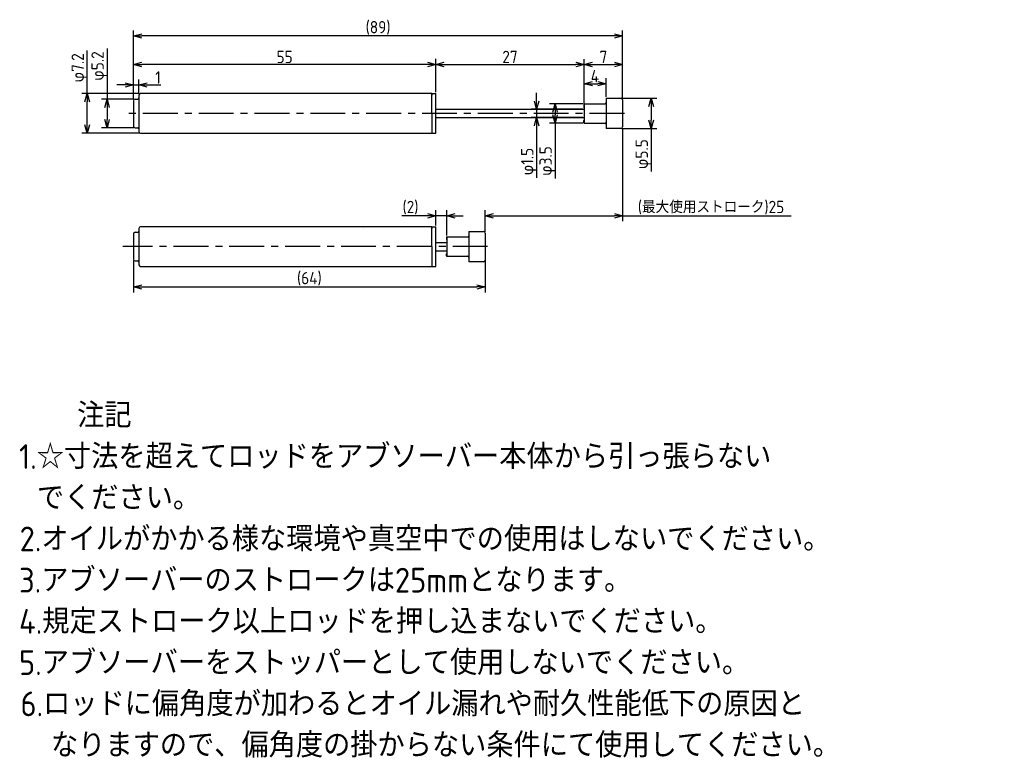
# Model space of a CAD drawing. Extents: x 79 to 258, y 82 to 217.
import ezdxf

# ---------------------------------------------------------------- set-up
doc = ezdxf.new("R2010")
doc.units = 0
doc.header["$LTSCALE"] = 0.2
doc.header["$MEASUREMENT"] = 0
doc.linetypes.add('CENTER', pattern=[50.8, 31.75, -6.35, 6.35, -6.35])
doc.linetypes.add('PHANTOM', pattern=[63.5, 31.75, -6.35, 6.35, -6.35, 6.35, -6.35])
doc.layers.get('0').update_dxf_attribs({"linetype": 'CONTINUOUS'})
doc.layers.get('DEFPOINTS').update_dxf_attribs({"linetype": 'CONTINUOUS'})
for name, color, linetype in [('18-0-CON', 3, 'CONTINUOUS'), ('18-2-CEN', 1, 'CENTER'), ('18-3-PHA', 6, 'PHANTOM'), ('35-0-CON', 7, 'CONTINUOUS')]:
    doc.layers.add(name, color=color, linetype=linetype)
doc.styles.add('DIMENSION', font='isocp.shx', dxfattribs={"bigfont": 'bigfont.shx'})
doc.styles.get("Standard").update_dxf_attribs({"font": 'isocp.shx', "bigfont": 'bigfont.shx'})
doc.dimstyles.new('外形図_部品図', dxfattribs={"dimscale": 0, "dimtxt": 4.5, "dimasz": 3, "dimexe": 2, "dimexo": 0.5, "dimgap": 0.5, "dimtad": 1, "dimdsep": 46, "dimtxsty": 'STANDARD', "dimcen": 2.5, "dimclrd": 161, "dimclre": 161, "dimclrt": 161, "dimadec": 0, "dimazin": 0, "dimtm": 1e-09, "dimtfac": 0.6, "dimtmove": 2, "dimatfit": 3, "dimfxl": 1, "dimtolj": 1, "dimarcsym": 0})

# ---------------------------------------------------------------- blocks, each defined once
blk = doc.blocks.new('_OPEN30')
at = {"color": 0, "linetype": 'ByBlock'}
for p, q in [((-1, 0.27), (0, 0)), ((0, 0), (-1, -0.27)), ((0, 0), (-1, 0))]:
    blk.add_line(p, q, dxfattribs=at)
blk = doc.blocks.new('*D45')
at = {"layer": '18-0-CON', "color": 161, "lineweight": -2}
for p, q in [((155, 203.85), (155, 209.89)), ((182, 201), (182, 209.89)), ((156.5, 208.89), (180.5, 208.89))]:
    blk.add_line(p, q, dxfattribs=at)
at = {"layer": 'DEFPOINTS', "color": 0}
for p in [(182, 208.89), (155, 203.6), (182, 200.75)]:
    blk.add_point(p, dxfattribs=at)
at = {"layer": '18-0-CON', "color": 161, "lineweight": -2, "xscale": 1.499999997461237, "yscale": 1.499999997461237, "zscale": 1.499999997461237, "rotation": 180}
blk.add_blockref('_OPEN30', (155, 208.89), dxfattribs=at)
at = {"layer": '18-0-CON', "color": 161, "lineweight": -2, "xscale": 1.499999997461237, "yscale": 1.499999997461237, "zscale": 1.499999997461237}
blk.add_blockref('_OPEN30', (182, 208.89), dxfattribs=at)
at = {"layer": '18-0-CON', "color": 161, "insert": (168.5, 210.27), "char_height": 2.25, "attachment_point": 5, "style": 'DIMENSION'}
blk.add_mtext('\\A1;27', dxfattribs=at)
blk = doc.blocks.new('*D46')
at = {"layer": '18-0-CON', "color": 161, "lineweight": -2}
for p, q in [((91.58, 203.6), (91.58, 211.47)), ((101.05, 203.6), (90.58, 203.6)), ((91.58, 197.9), (91.58, 202.1)), ((101.05, 196.4), (90.58, 196.4))]:
    blk.add_line(p, q, dxfattribs=at)
at = {"layer": 'DEFPOINTS', "color": 0}
for p in [(101.3, 203.6), (91.58, 196.4), (101.3, 196.4)]:
    blk.add_point(p, dxfattribs=at)
at = {"layer": '18-0-CON', "color": 161, "lineweight": -2, "xscale": 1.499999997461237, "yscale": 1.499999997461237, "zscale": 1.499999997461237}
for p, rotation in [((91.58, 203.6), 90), ((91.58, 196.4), 270)]:
    blk.add_blockref('_OPEN30', p, dxfattribs=dict(at, rotation=rotation))
at = {"layer": '18-0-CON', "color": 161, "insert": (90.2, 208.29), "char_height": 2.25, "attachment_point": 5, "rotation": 90, "style": 'DIMENSION'}
blk.add_mtext('\\A2;φ7.2', dxfattribs=at)
blk = doc.blocks.new('*D50')
at = {"layer": '18-0-CON', "color": 161, "lineweight": -2}
for p, q in [((181.75, 201.75), (175.7, 201.75)), ((176.7, 200.25), (176.7, 199.75)), ((181.75, 198.25), (175.7, 198.25)), ((176.7, 198.25), (176.7, 188.17))]:
    blk.add_line(p, q, dxfattribs=at)
at = {"layer": 'DEFPOINTS', "color": 0}
for p in [(182, 201.75), (176.7, 198.25), (182, 198.25)]:
    blk.add_point(p, dxfattribs=at)
at = {"layer": '18-0-CON', "color": 161, "lineweight": -2, "xscale": 1.499999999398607, "yscale": 1.499999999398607, "zscale": 1.499999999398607}
for p, rotation in [((176.7, 201.75), 90), ((176.7, 198.25), 270)]:
    blk.add_blockref('_OPEN30', p, dxfattribs=dict(at, rotation=rotation))
at = {"layer": '18-0-CON', "color": 161, "insert": (175.32, 191.33), "char_height": 2.25, "attachment_point": 5, "rotation": 90, "style": 'DIMENSION'}
blk.add_mtext('\\A1;φ3.5', dxfattribs=at)
blk = doc.blocks.new('*D49')
at = {"layer": '18-0-CON', "color": 161, "lineweight": -2}
for p, q in [((173.35, 202.25), (173.35, 203.75)), ((181.75, 200.75), (172.35, 200.75)), ((173.35, 200.75), (173.35, 199.25)), ((181.75, 199.25), (172.35, 199.25)), ((173.35, 197.75), (173.35, 188.3))]:
    blk.add_line(p, q, dxfattribs=at)
at = {"layer": 'DEFPOINTS', "color": 0}
for p in [(182, 200.75), (173.35, 199.25), (182, 199.25)]:
    blk.add_point(p, dxfattribs=at)
at = {"layer": '18-0-CON', "color": 161, "lineweight": -2, "xscale": 1.499999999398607, "yscale": 1.499999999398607, "zscale": 1.499999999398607}
for p, rotation in [((173.35, 200.75), 270), ((173.35, 199.25), 90)]:
    blk.add_blockref('_OPEN30', p, dxfattribs=dict(at, rotation=rotation))
at = {"layer": '18-0-CON', "color": 161, "insert": (171.97, 191.24), "char_height": 2.25, "attachment_point": 5, "rotation": 90, "style": 'DIMENSION'}
blk.add_mtext('\\A1;φ1.5', dxfattribs=at)
blk = doc.blocks.new('*D40')
at = {"layer": '18-0-CON', "color": 161, "lineweight": -2}
for p, q in [((188.95, 202.75), (195.19, 202.75)), ((194.19, 201.25), (194.19, 198.75)), ((188.95, 197.25), (195.19, 197.25)), ((194.19, 197.25), (194.19, 189.42))]:
    blk.add_line(p, q, dxfattribs=at)
at = {"layer": 'DEFPOINTS', "color": 0}
for p in [(188.7, 202.75), (188.7, 197.25), (194.19, 197.25)]:
    blk.add_point(p, dxfattribs=at)
at = {"layer": '18-0-CON', "color": 161, "lineweight": -2, "xscale": 1.499999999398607, "yscale": 1.499999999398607, "zscale": 1.499999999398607}
for p, rotation in [((194.19, 202.75), 90), ((194.19, 197.25), 270)]:
    blk.add_blockref('_OPEN30', p, dxfattribs=dict(at, rotation=rotation))
at = {"layer": '18-0-CON', "color": 161, "insert": (192.82, 192.58), "char_height": 2.25, "attachment_point": 5, "rotation": 90, "style": 'DIMENSION'}
blk.add_mtext('\\A1;φ5.5', dxfattribs=at)
blk = doc.blocks.new('*D48')
at = {"layer": '18-0-CON', "color": 161, "lineweight": -2}
for p, q in [((189, 197.3), (189, 180.37)), ((164, 178.46), (164, 182.37)), ((165.5, 181.37), (187.5, 181.37)), ((189, 181.37), (219.67, 181.37))]:
    blk.add_line(p, q, dxfattribs=at)
at = {"layer": 'DEFPOINTS', "color": 0}
for p in [(189, 197.55), (164, 181.37), (164, 178.21)]:
    blk.add_point(p, dxfattribs=at)
at = {"layer": '18-0-CON', "color": 161, "lineweight": -2, "xscale": 1.499999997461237, "yscale": 1.499999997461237, "zscale": 1.499999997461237, "rotation": 180}
blk.add_blockref('_OPEN30', (164, 181.37), dxfattribs=at)
at = {"layer": '18-0-CON', "color": 161, "lineweight": -2, "xscale": 1.499999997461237, "yscale": 1.499999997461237, "zscale": 1.499999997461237}
blk.add_blockref('_OPEN30', (189, 181.37), dxfattribs=at)
at = {"layer": '18-0-CON', "color": 161, "insert": (205.08, 182.86), "char_height": 2.25, "attachment_point": 5, "style": 'DIMENSION'}
blk.add_mtext('\\A1;(最大使用ストローク)25', dxfattribs=at)
blk = doc.blocks.new('*D51')
at = {"layer": '18-0-CON', "color": 161, "lineweight": -2}
for p, q in [((153.5, 181.37), (148.8, 181.37)), ((155, 179.61), (155, 182.37)), ((157, 181.37), (155, 181.37)), ((157, 177.76), (157, 182.37)), ((158.5, 181.37), (160, 181.37))]:
    blk.add_line(p, q, dxfattribs=at)
at = {"layer": 'DEFPOINTS', "color": 0}
for p in [(157, 181.37), (155, 179.36), (157, 177.51)]:
    blk.add_point(p, dxfattribs=at)
at = {"layer": '18-0-CON', "color": 161, "lineweight": -2, "xscale": 1.499999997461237, "yscale": 1.499999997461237, "zscale": 1.499999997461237}
blk.add_blockref('_OPEN30', (155, 181.37), dxfattribs=at)
at = {"layer": '18-0-CON', "color": 161, "lineweight": -2, "xscale": 1.499999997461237, "yscale": 1.499999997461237, "zscale": 1.499999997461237, "rotation": 180}
blk.add_blockref('_OPEN30', (157, 181.37), dxfattribs=at)
at = {"layer": '18-0-CON', "color": 161, "insert": (150.4, 182.86), "char_height": 2.25, "attachment_point": 5, "style": 'DIMENSION'}
blk.add_mtext('\\A1;(2)', dxfattribs=at)
blk = doc.blocks.new('*D44')
at = {"layer": '18-0-CON', "color": 161, "lineweight": -2}
for p, q in [((100, 202.55), (100, 206.17)), ((101, 203.55), (101, 206.17)), ((98.5, 205.17), (97, 205.17)), ((100, 205.17), (101, 205.17)), ((102.5, 205.17), (104.95, 205.17))]:
    blk.add_line(p, q, dxfattribs=at)
at = {"layer": 'DEFPOINTS', "color": 0}
for p in [(101, 205.17), (101, 203.3), (100, 202.3)]:
    blk.add_point(p, dxfattribs=at)
at = {"layer": '18-0-CON', "color": 161, "lineweight": -2, "xscale": 1.499999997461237, "yscale": 1.499999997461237, "zscale": 1.499999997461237}
blk.add_blockref('_OPEN30', (100, 205.17), dxfattribs=at)
at = {"layer": '18-0-CON', "color": 161, "lineweight": -2, "xscale": 1.499999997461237, "yscale": 1.499999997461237, "zscale": 1.499999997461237, "rotation": 180}
blk.add_blockref('_OPEN30', (101, 205.17), dxfattribs=at)
at = {"layer": '18-0-CON', "color": 161, "insert": (104.47, 206.54), "char_height": 2.25, "attachment_point": 5, "style": 'DIMENSION'}
blk.add_mtext('\\A1;1', dxfattribs=at)
blk = doc.blocks.new('*D52')
at = {"layer": '18-0-CON', "color": 161, "lineweight": -2}
for p, q in [((100, 173.21), (100, 167.43)), ((164, 173.21), (164, 167.43)), ((101.5, 168.43), (162.5, 168.43))]:
    blk.add_line(p, q, dxfattribs=at)
at = {"layer": 'DEFPOINTS', "color": 0}
for p in [(100, 173.46), (164, 173.46), (164, 168.43)]:
    blk.add_point(p, dxfattribs=at)
at = {"layer": '18-0-CON', "color": 161, "lineweight": -2, "xscale": 1.499999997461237, "yscale": 1.499999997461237, "zscale": 1.499999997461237, "rotation": 180}
blk.add_blockref('_OPEN30', (100, 168.43), dxfattribs=at)
at = {"layer": '18-0-CON', "color": 161, "lineweight": -2, "xscale": 1.499999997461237, "yscale": 1.499999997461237, "zscale": 1.499999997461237}
blk.add_blockref('_OPEN30', (164, 168.43), dxfattribs=at)
at = {"layer": '18-0-CON', "color": 161, "insert": (132, 169.92), "char_height": 2.25, "attachment_point": 5, "style": 'DIMENSION'}
blk.add_mtext('\\A1;(64)', dxfattribs=at)
blk = doc.blocks.new('*U36')
at = {"layer": '18-0-CON'}
for s, p in [('\u3000\u3000注記', (16.4, 138.12)), ('1.☆寸法を超えてロッドをアブソーバー本体から引っ張らない', (15.73, 130.62)), (' でください。', (16.4, 123.12)), ('2.オイルがかかる様な環境や真空中での使用はしないでください。', (15.84, 115.62)), ('3.アブソーバーのストロークは25mmとなります。', (15.73, 108.12)), ('4.規定ストローク以上ロッドを押し込まないでください。', (15.73, 100.62)), ('5.アブソーバーをストッパーとして使用しないでください。', (15.73, 93.12)), ('6.ロッドに偏角度が加わるとオイル漏れや耐久性能低下の原因と', (15.99, 85.62)), ('  なりますので、偏角度の掛からない条件にて使用してください。', (16.4, 78.12))]:
    blk.add_text(s, height=4.5, dxfattribs=at).set_placement(p)
blk = doc.blocks.new('*D43')
at = {"layer": '18-0-CON', "color": 161, "lineweight": -2}
for p, q in [((182, 202), (182, 209.89)), ((189, 202.7), (189, 209.89)), ((183.5, 208.89), (187.5, 208.89))]:
    blk.add_line(p, q, dxfattribs=at)
at = {"layer": 'DEFPOINTS', "color": 0}
for p in [(189, 208.89), (189, 202.45), (182, 201.75)]:
    blk.add_point(p, dxfattribs=at)
at = {"layer": '18-0-CON', "color": 161, "lineweight": -2, "xscale": 1.499999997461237, "yscale": 1.499999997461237, "zscale": 1.499999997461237, "rotation": 180}
blk.add_blockref('_OPEN30', (182, 208.89), dxfattribs=at)
at = {"layer": '18-0-CON', "color": 161, "lineweight": -2, "xscale": 1.499999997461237, "yscale": 1.499999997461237, "zscale": 1.499999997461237}
blk.add_blockref('_OPEN30', (189, 208.89), dxfattribs=at)
at = {"layer": '18-0-CON', "color": 161, "insert": (185.5, 210.27), "char_height": 2.25, "attachment_point": 5, "style": 'DIMENSION'}
blk.add_mtext('\\A1;7', dxfattribs=at)
blk = doc.blocks.new('*D47')
at = {"layer": '18-0-CON', "color": 161, "lineweight": -2}
for p, q in [((182, 202), (182, 206.4)), ((186, 203), (186, 206.4)), ((183.5, 205.4), (184.5, 205.4))]:
    blk.add_line(p, q, dxfattribs=at)
at = {"layer": 'DEFPOINTS', "color": 0}
for p in [(186, 205.4), (186, 202.75), (182, 201.75)]:
    blk.add_point(p, dxfattribs=at)
at = {"layer": '18-0-CON', "color": 161, "lineweight": -2, "xscale": 1.499999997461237, "yscale": 1.499999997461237, "zscale": 1.499999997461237, "rotation": 180}
blk.add_blockref('_OPEN30', (182, 205.4), dxfattribs=at)
at = {"layer": '18-0-CON', "color": 161, "lineweight": -2, "xscale": 1.499999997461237, "yscale": 1.499999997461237, "zscale": 1.499999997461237}
blk.add_blockref('_OPEN30', (186, 205.4), dxfattribs=at)
at = {"layer": '18-0-CON', "color": 161, "insert": (183.95, 206.77), "char_height": 2.25, "attachment_point": 5, "style": 'DIMENSION'}
blk.add_mtext('\\A1;4', dxfattribs=at)
blk = doc.blocks.new('*D42')
at = {"layer": '18-0-CON', "color": 161, "lineweight": -2}
for p, q in [((100, 202.55), (100, 209.9)), ((155, 203.85), (155, 209.9)), ((153.5, 208.9), (101.5, 208.9))]:
    blk.add_line(p, q, dxfattribs=at)
at = {"layer": 'DEFPOINTS', "color": 0}
for p in [(100, 208.9), (155, 203.6), (100, 202.3)]:
    blk.add_point(p, dxfattribs=at)
at = {"layer": '18-0-CON', "color": 161, "lineweight": -2, "xscale": 1.499999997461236, "yscale": 1.499999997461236, "zscale": 1.499999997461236, "rotation": 180}
blk.add_blockref('_OPEN30', (100, 208.9), dxfattribs=at)
at = {"layer": '18-0-CON', "color": 161, "lineweight": -2, "xscale": 1.499999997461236, "yscale": 1.499999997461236, "zscale": 1.499999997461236}
blk.add_blockref('_OPEN30', (155, 208.9), dxfattribs=at)
at = {"layer": '18-0-CON', "color": 161, "insert": (127.5, 210.27), "char_height": 2.25, "attachment_point": 5, "style": 'DIMENSION'}
blk.add_mtext('\\A1;55', dxfattribs=at)
blk = doc.blocks.new('*D41')
at = {"layer": '18-0-CON', "color": 161, "lineweight": -2}
for p, q in [((100, 202.55), (100, 215.08)), ((189, 202.7), (189, 215.08)), ((187.5, 214.08), (101.5, 214.08))]:
    blk.add_line(p, q, dxfattribs=at)
at = {"layer": 'DEFPOINTS', "color": 0}
for p in [(100, 214.08), (189, 202.45), (100, 202.3)]:
    blk.add_point(p, dxfattribs=at)
at = {"layer": '18-0-CON', "color": 161, "lineweight": -2, "xscale": 1.5, "yscale": 1.5, "zscale": 1.5, "rotation": 180}
blk.add_blockref('_OPEN30', (100, 214.08), dxfattribs=at)
at = {"layer": '18-0-CON', "color": 161, "lineweight": -2, "xscale": 1.5, "yscale": 1.5, "zscale": 1.5}
blk.add_blockref('_OPEN30', (189, 214.08), dxfattribs=at)
at = {"layer": '18-0-CON', "color": 161, "insert": (144.5, 215.57), "char_height": 2.25, "attachment_point": 5, "style": 'DIMENSION'}
blk.add_mtext('\\A1;(89)', dxfattribs=at)
blk = doc.blocks.new('*D54')
at = {"layer": '18-0-CON', "color": 161, "lineweight": -2}
for p, q in [((95.19, 211.81), (95.19, 202.6)), ((100.05, 202.6), (94.19, 202.6)), ((95.19, 201.1), (95.19, 198.9)), ((100.05, 197.4), (94.19, 197.4))]:
    blk.add_line(p, q, dxfattribs=at)
at = {"layer": 'DEFPOINTS', "color": 0}
for p in [(100.3, 202.6), (95.19, 197.4), (100.3, 197.4)]:
    blk.add_point(p, dxfattribs=at)
at = {"layer": '18-0-CON', "color": 161, "lineweight": -2, "xscale": 1.499999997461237, "yscale": 1.499999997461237, "zscale": 1.499999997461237}
for p, rotation in [((95.19, 202.6), 90), ((95.19, 197.4), 270)]:
    blk.add_blockref('_OPEN30', p, dxfattribs=dict(at, rotation=rotation))
at = {"layer": '18-0-CON', "color": 161, "insert": (93.81, 208.62), "char_height": 2.25, "attachment_point": 5, "rotation": 90, "style": 'DIMENSION'}
blk.add_mtext('\\A2;φ5.2', dxfattribs=at)

msp = doc.modelspace()

# ---------------------------------------------------------------- linework, layer by layer
at = {"layer": '18-2-CEN'}
for p, q in [((189.33499, 200), (98.0016, 200)), ((164.43124, 175.75896), (98.05, 175.75896))]:
    msp.add_line(p, q, dxfattribs=at)
at = {"layer": '18-3-PHA'}
msp.add_arc((141.8, 179.05788), 0.05, 66, 140, dxfattribs=at)
at = {"layer": '35-0-CON'}
for p, q in [((100.3, 202.6), (100.8, 202.6)), ((101, 203.3), (101, 202.8)), ((101, 202.8), (101, 196.7)), ((154.3, 203.6), (101.3, 203.6)), ((154.3, 203.6), (154.3, 203.3)), ((154.3, 200), (154.3, 203.6)), ((154.3, 203.6), (155, 203.6)), ((155, 200), (155, 203.6)), ((186, 202.75), (188.7, 202.75)), ((186, 202.75), (186, 197.25)), ((189, 202.45), (189, 197.55)), ((100, 202.3), (100, 197.7)), ((155, 200.75), (182, 200.75)), ((181.95, 201.7), (181.95, 201.3)), ((182, 201.75), (182, 198.25)), ((182, 201.75), (185.8, 201.75)), ((182, 201.75), (182, 201.75)), ((182, 201.25), (182, 201.25)), ((154.3, 200), (154.3, 196.4)), ((155, 196.4), (155, 200)), ((155, 199.25), (182, 199.25)), ((100.3, 197.4), (100.8, 197.4)), ((101, 197.2), (101, 197.2)), ((181.95, 198.3), (181.95, 198.7)), ((182, 198.75), (182, 198.75)), ((182, 198.25), (185.8, 198.25)), ((182, 198.25), (182, 198.25)), ((188.7, 197.25), (186, 197.25)), ((101.3, 196.4), (154.3, 196.4)), ((154.3, 196.7), (154.3, 196.4)), ((154.3, 196.4), (155, 196.4)), ((154.3, 179.35896), (101.3, 179.35896)), ((154.3, 179.35896), (154.3, 179.05896)), ((154.3, 175.75896), (154.3, 179.35896)), ((154.3, 179.35896), (155, 179.35896)), ((155, 175.75896), (155, 179.35896)), ((100, 178.05896), (100, 173.45896)), ((100.3, 178.35896), (100.8, 178.35896)), ((101, 179.05896), (101, 178.55896)), ((101, 178.55896), (101, 172.95896)), ((156.95, 177.45896), (156.95, 177.05896)), ((157, 177.50896), (157, 174.00896)), ((157, 177.50896), (160.8, 177.50896)), ((157, 177.50896), (157, 177.50896)), ((161, 178.50896), (163.7, 178.50896)), ((161, 178.50896), (161, 173.00896)), ((164, 178.20896), (164, 173.30896)), ((154.3, 175.75896), (154.3, 172.15896)), ((155, 176.50896), (157, 176.50896)), ((155, 172.15896), (155, 175.75896)), ((157, 177.00896), (157, 177.00896)), ((155, 175.00896), (157, 175.00896)), ((156.95, 174.05896), (156.95, 174.45896)), ((157, 174.50896), (157, 174.50896)), ((157, 174.00896), (160.8, 174.00896)), ((157, 174.00896), (157, 174.00896)), ((100.3, 173.15896), (100.8, 173.15896)), ((101, 172.95896), (101, 172.45896)), ((101.3, 172.15896), (154.3, 172.15896)), ((154.3, 172.45896), (154.3, 172.15896)), ((154.3, 172.15896), (155, 172.15896)), ((163.7, 173.00896), (161, 173.00896))]:
    msp.add_line(p, q, dxfattribs=at)
for centre, radius, start, end in [((100.3, 202.3), 0.3, 90, 180), ((100.8, 202.8), 0.2, 270, 0), ((101.3, 203.3), 0.3, 90, 180), ((188.7, 202.45), 0.3, 0, 90), ((182, 201.7), 0.05, 90, 180), ((182, 201.3), 0.05, 180, 270), ((185.8, 201.95), 0.2, 270, 0), ((100.3, 197.7), 0.3, 180, 270), ((100.8, 197.2), 0.2, 0, 90), ((182, 198.7), 0.05, 90, 180), ((182, 198.3), 0.05, 180, 270), ((185.8, 198.05), 0.2, 0, 90), ((188.7, 197.55), 0.3, 270, 0), ((101.3, 196.7), 0.3, 180, 270), ((101.3, 179.05896), 0.3, 90, 180), ((100.3, 178.05896), 0.3, 90, 180), ((100.8, 178.55896), 0.2, 270, 0), ((157, 177.45896), 0.05, 90, 180), ((160.8, 177.70896), 0.2, 270, 0), ((163.7, 178.20896), 0.3, 0, 90), ((157, 177.05896), 0.05, 180, 270), ((157, 174.45896), 0.05, 90, 180), ((157, 174.05896), 0.05, 180, 270), ((160.8, 173.80896), 0.2, 0, 90), ((100.3, 173.45896), 0.3, 180, 270), ((100.8, 172.95896), 0.2, 0, 90), ((101.3, 172.45896), 0.3, 180, 270), ((163.7, 173.30896), 0.3, 270, 0)]:
    msp.add_arc(centre, radius, start, end, dxfattribs=at)

# ---------------------------------------------------------------- block references
msp.add_blockref('*U36', (63.45368, 4.6983), dxfattribs=at)

# ---------------------------------------------------------------- dimensions: what is measured, and where the dimension line sits
at = {"layer": '18-0-CON'}
for base, p1, p2, override, picture, middle in [((100, 214.08184), (189, 202.45), (100, 202.3), {"dimscale": 0.5, "dimtad": 3, "dimdec": 4, "dimpost": '(<>)', "dimtxsty": 'DIMENSION', "dimblk": 'OPEN30', "dimtdec": 4, "dimtmove": 0, "dimtzin": 0}, '*D41', (144.5, 215.56988)), ((100, 208.89583), (155, 203.6), (100, 202.3), {"dimscale": 0.5, "dimtad": 3, "dimdec": 4, "dimtxsty": 'DIMENSION', "dimblk": 'OPEN30', "dimtdec": 4, "dimtmove": 0, "dimtzin": 0}, '*D42', (127.5, 210.27083)), ((182, 208.89109), (155, 203.6), (182, 200.75), {"dimscale": 0.5, "dimtad": 3, "dimpost": '<>', "dimtxsty": 'DIMENSION', "dimblk1": 'OPEN30', "dimblk2": 'OPEN30', "dimsah": 1}, '*D45', (168.5, 210.26631)), ((189, 208.89109), (182, 201.75), (189, 202.45), {"dimscale": 0.5, "dimtad": 3, "dimdec": 4, "dimtxsty": 'DIMENSION', "dimblk": 'OPEN30', "dimtdec": 4, "dimtmove": 0, "dimtzin": 0}, '*D43', (185.5, 210.26609))]:
    dim = msp.add_linear_dim(base=base, p1=p1, p2=p2, dimstyle='外形図_部品図', override=override, dxfattribs=at)
    dim.commit()
    dim.dimension.update_dxf_attribs({"geometry": picture, "text_midpoint": middle})
for base, p1, p2, override, picture, middle in [((91.57662, 196.4), (101.3, 203.6), (101.3, 196.4), {"dimscale": 0.5, "dimtad": 3, "dimpost": 'φ<>', "dimtxsty": 'DIMENSION', "dimblk1": 'OPEN30', "dimblk2": 'OPEN30', "dimsah": 1, "dimtp": 0.1, "dimtm": 0.3, "dimtmove": 0, "dimtolj": 2}, '*D46', (91.57662, 208.28632)), ((95.18902, 197.4), (100.3, 202.6), (100.3, 197.4), {"dimscale": 0.5, "dimgap": 0.5, "dimtad": 3, "dimpost": 'φ<>', "dimtxsty": 'DIMENSION', "dimblk1": 'OPEN30', "dimblk2": 'OPEN30', "dimsah": 1, "dimtol": 0, "dimlim": 0, "dimtp": 0.1, "dimtm": 0.3, "dimtmove": 1, "dimtolj": 2}, '*D54', (95.18902, 208.61895)), ((173.34746, 199.25), (182, 200.75), (182, 199.25), {"dimscale": 0.5, "dimtad": 3, "dimpost": 'φ<>', "dimtxsty": 'DIMENSION', "dimblk1": 'OPEN30', "dimblk2": 'OPEN30', "dimsah": 1, "dimtmove": 0}, '*D49', (173.34746, 191.2446)), ((194.19496, 197.25), (188.7, 202.75), (188.7, 197.25), {"dimscale": 0.5, "dimtad": 3, "dimpost": 'φ<>', "dimtxsty": 'DIMENSION', "dimblk1": 'OPEN30', "dimblk2": 'OPEN30', "dimsah": 1, "dimtmove": 0}, '*D40', (194.19496, 192.58465)), ((176.69833, 198.25), (182, 201.75), (182, 198.25), {"dimscale": 0.5, "dimtad": 3, "dimpost": 'φ<>', "dimtxsty": 'DIMENSION', "dimblk1": 'OPEN30', "dimblk2": 'OPEN30', "dimsah": 1, "dimtmove": 0}, '*D50', (176.69833, 191.33217))]:
    dim = msp.add_linear_dim(base=base, p1=p1, p2=p2, angle=90, dimstyle='外形図_部品図', override=override, dxfattribs=at)
    dim.commit()
    dim.dimension.update_dxf_attribs({"geometry": picture, "text_midpoint": middle, "dimtype": 160})
for base, p1, p2, override, picture, middle in [((101, 205.167), (100, 202.3), (101, 203.3), {"dimscale": 0.5, "dimdec": 4, "dimtxsty": 'DIMENSION', "dimblk": 'OPEN30', "dimtdec": 4, "dimtmove": 0, "dimtzin": 0}, '*D44', (104.475, 205.167)), ((186, 205.3979), (182, 201.75), (186, 202.75), {"dimscale": 0.5, "dimtad": 3, "dimdec": 4, "dimtxsty": 'DIMENSION', "dimblk": 'OPEN30', "dimtdec": 4, "dimtmove": 0, "dimtzin": 0}, '*D47', (183.95461, 205.3979)), ((164, 181.37104), (189, 197.55), (164, 178.20896), {"dimscale": 0.5, "dimtad": 3, "dimdec": 4, "dimpost": '(最大使用ストローク)<>', "dimtxsty": 'DIMENSION', "dimblk": 'OPEN30', "dimtdec": 4, "dimtmove": 0, "dimtzin": 0}, '*D48', (205.08366, 181.37104)), ((157, 181.37104), (155, 179.35896), (157, 177.50896), {"dimscale": 0.5, "dimtad": 3, "dimdec": 4, "dimpost": '(<>)', "dimtxsty": 'DIMENSION', "dimblk": 'OPEN30', "dimtdec": 4, "dimtmove": 0, "dimtzin": 0}, '*D51', (150.40089, 181.37104)), ((164, 168.42967), (100, 173.45896), (164, 173.45896), {"dimscale": 0.5, "dimtad": 3, "dimdec": 4, "dimpost": '(<>)', "dimtxsty": 'DIMENSION', "dimblk": 'OPEN30', "dimtdec": 4, "dimtmove": 0, "dimtzin": 0}, '*D52', (132, 168.42967))]:
    dim = msp.add_linear_dim(base=base, p1=p1, p2=p2, dimstyle='外形図_部品図', override=override, dxfattribs=at)
    dim.commit()
    dim.dimension.update_dxf_attribs({"geometry": picture, "text_midpoint": middle, "dimtype": 160})

doc.saveas('drawing.dxf')
